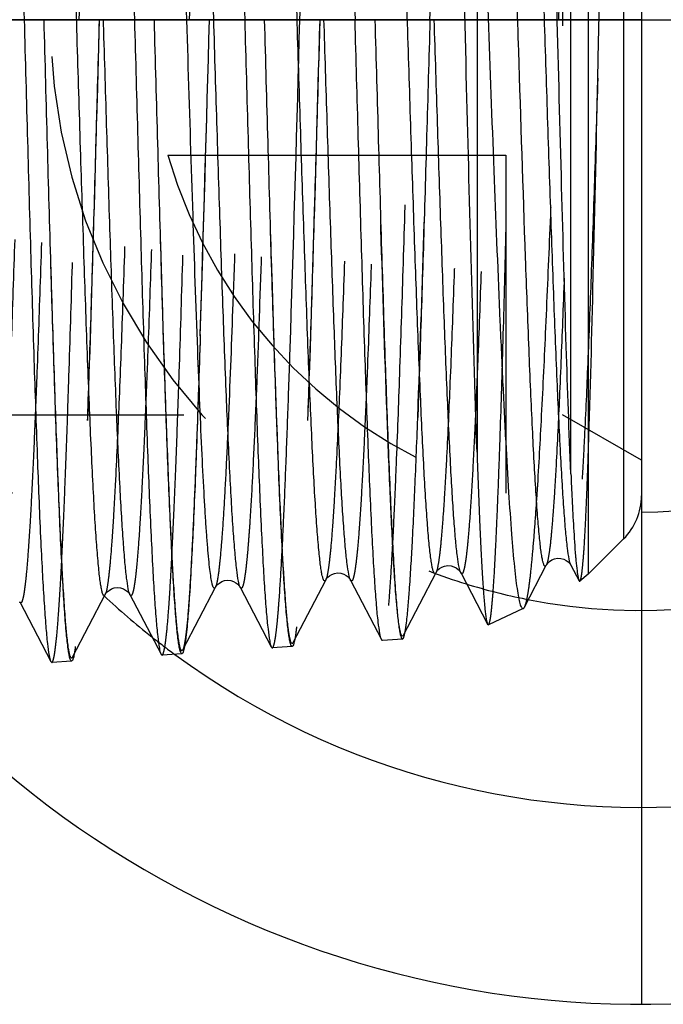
# Model space of a CAD drawing. Header units: millimetres. Extents: x 439 to 561, y 483 to 517.
# Tile 5 of 9: x 530 to 540, y 484 to 500. Entities that reach past the tile are written whole.
import ezdxf

# ---------------------------------------------------------------- set-up
doc = ezdxf.new("R2010")
doc.units = ezdxf.units.MM
doc.header["$LTSCALE"] = 65.185185
doc.linetypes.add('CENTER', pattern=[0.6, 0.375, -0.075, 0.075, -0.075])
doc.linetypes.add('HIDDEN', pattern=[0.2, 0.1, -0.1])
for name, color, linetype in [('ACHSEN_S', 7, 'CONTINUOUS'), ('KONST.EL_MIT_GEO', 7, 'CONTINUOUS'), ('KURVEN', 7, 'CONTINUOUS')]:
    doc.layers.add(name, color=color, linetype=linetype)

msp = doc.modelspace()

# ---------------------------------------------------------------- linework, layer by layer
at = {"layer": 'ACHSEN_S', "color": 2, "linetype": 'CENTER'}
msp.add_line((439.256, 500), (560.744, 500), dxfattribs=at)
at = {"layer": 'KONST.EL_MIT_GEO', "color": 7, "linetype": 'Continuous'}
for p, q in [((538.599, 492.622), (538.599, 509.208)), ((538.88, 509.011), (538.88, 490.989)), ((539.455, 508.436), (539.455, 491.564)), ((539.744, 507.738), (539.744, 492.262)), ((537.074, 504.733), (537.074, 492.973)), ((531.007, 499.932), (531.005, 500.002)), ((534.594, 499.809), (534.588, 500.002)), ((539.455, 491.564), (538.88, 490.989)), ((537.846, 490.455), (538.199, 491.134)), ((538.6, 491.134), (538.731, 490.884)), ((534.086, 489.879), (534.616, 490.895)), ((535.018, 490.895), (535.523, 489.927)), ((535.878, 489.998), (536.408, 491.015)), ((536.809, 491.015), (537.246, 490.177)), ((538.88, 490.989), (538.744, 490.875)), ((532.295, 489.759), (532.825, 490.776)), ((533.227, 490.776), (533.732, 489.807)), ((530.503, 489.64), (531.033, 490.657)), ((531.436, 490.657), (531.941, 489.688)), ((529.645, 490.538), (530.15, 489.569)), ((537.825, 490.431), (537.26, 490.167)), ((537.246, 490.177), (537.26, 490.167)), ((535.863, 489.933), (535.539, 489.912)), ((534.071, 489.814), (533.748, 489.793)), ((532.28, 489.695), (531.957, 489.674)), ((530.15, 489.569), (530.165, 489.555)), ((530.488, 489.576), (530.165, 489.555))]:
    msp.add_line(p, q, dxfattribs=at)
at = {"layer": 'KONST.EL_MIT_GEO', "color": 8, "linetype": 'HIDDEN'}
for p in [(538.461, 506.419), (512.756, 493.581), (539.744, 492.84)]:
    msp.add_line(p, (538.461, 493.581), dxfattribs=at)
at = {"layer": 'KONST.EL_MIT_GEO', "color": 7, "linetype": 'Continuous'}
for points in [[(538.199, 491.134), (538.204, 491.142), (538.213, 491.155), (538.228, 491.173), (538.253, 491.197), (538.289, 491.221), (538.332, 491.239), (538.382, 491.249), (538.437, 491.246), (538.485, 491.233), (538.524, 491.213), (538.556, 491.189), (538.578, 491.166), (538.591, 491.149), (538.598, 491.138), (538.6, 491.134)], [(536.408, 491.015), (536.414, 491.025), (536.423, 491.039), (536.439, 491.058), (536.466, 491.081), (536.504, 491.105), (536.548, 491.122), (536.598, 491.13), (536.652, 491.126), (536.699, 491.111), (536.737, 491.091), (536.767, 491.068), (536.788, 491.046), (536.801, 491.029), (536.807, 491.019), (536.809, 491.015)], [(532.825, 490.776), (532.826, 490.778), (532.832, 490.789), (532.842, 490.803), (532.86, 490.823), (532.888, 490.846), (532.926, 490.869), (532.971, 490.885), (533.021, 490.892), (533.074, 490.887), (533.12, 490.872), (533.157, 490.851), (533.187, 490.828), (533.207, 490.806), (533.219, 490.79), (533.225, 490.78), (533.227, 490.776)], [(534.616, 490.895), (534.619, 490.9), (534.626, 490.911), (534.636, 490.925), (534.653, 490.943), (534.679, 490.965), (534.715, 490.987), (534.757, 491.003), (534.808, 491.011), (534.862, 491.007), (534.911, 490.991), (534.949, 490.969), (534.98, 490.945), (535.001, 490.922), (535.012, 490.906), (535.018, 490.895)], [(531.033, 490.657), (531.034, 490.659), (531.041, 490.67), (531.051, 490.684), (531.068, 490.704), (531.096, 490.727), (531.135, 490.75), (531.179, 490.766), (531.229, 490.773), (531.282, 490.768), (531.329, 490.753), (531.366, 490.732), (531.395, 490.709), (531.416, 490.687), (531.428, 490.671), (531.434, 490.661), (531.436, 490.657)]]:
    msp.add_lwpolyline(points, dxfattribs=at)
at = {"layer": 'KONST.EL_MIT_GEO', "color": 8, "linetype": 'HIDDEN'}
for centre, radius, start, end in [((-1042.668, 543.157), 1575.986, 358.243965, 358.430813), ((-1027.806, 542.957), 1561.125, 358.23548, 358.423197), ((-496.834, 527.667), 1031.401, 358.180083, 358.462883)]:
    msp.add_arc(centre, radius, start, end, dxfattribs=at)
at = {"layer": 'KONST.EL_MIT_GEO', "color": 7, "linetype": 'Continuous'}
msp.add_arc((538.757, 492.262), 0.988, 315, 0, dxfattribs=at)
for points, knots in [([(529.27, 510.505), (529.276, 510.504), (529.289, 510.483), (529.3, 510.446), (529.314, 510.38), (529.334, 510.246), (529.358, 510.016), (529.385, 509.669), (529.412, 509.229), (529.439, 508.7), (529.467, 508.088), (529.495, 507.398), (529.522, 506.637), (529.561, 505.501), (529.608, 503.964), (529.662, 502.021), (529.699, 500.682), (529.717, 500)], [0, 0, 0, 0, 0.00185, 0.005765, 0.011976, 0.02052, 0.044576, 0.077767, 0.11979, 0.170256, 0.228685, 0.294517, 0.367123, 0.445803, 0.618325, 0.805447, 1, 1, 1, 1]), ([(531.061, 510.386), (531.067, 510.385), (531.08, 510.365), (531.091, 510.327), (531.105, 510.263), (531.125, 510.13), (531.149, 509.903), (531.176, 509.56), (531.203, 509.124), (531.231, 508.602), (531.258, 507.996), (531.286, 507.314), (531.314, 506.561), (531.352, 505.439), (531.399, 503.919), (531.454, 501.998), (531.49, 500.675), (531.509, 500)], [0, 0, 0, 0, 0.001861, 0.005781, 0.011995, 0.020542, 0.044601, 0.077793, 0.119816, 0.170281, 0.228708, 0.294537, 0.367141, 0.445818, 0.618333, 0.805452, 1, 1, 1, 1]), ([(532.852, 510.267), (532.859, 510.266), (532.872, 510.246), (532.883, 510.209), (532.897, 510.145), (532.917, 510.014), (532.94, 509.789), (532.967, 509.45), (532.995, 509.02), (533.022, 508.503), (533.05, 507.905), (533.077, 507.23), (533.105, 506.486), (533.143, 505.377), (533.19, 503.874), (533.245, 501.975), (533.282, 500.667), (533.3, 500)], [0, 0, 0, 0, 0.001872, 0.005797, 0.012019, 0.020568, 0.044632, 0.077825, 0.119851, 0.170313, 0.228738, 0.294564, 0.367162, 0.445837, 0.618348, 0.805461, 1, 1, 1, 1]), ([(534.644, 510.148), (534.65, 510.147), (534.663, 510.127), (534.674, 510.091), (534.688, 510.027), (534.708, 509.898), (534.732, 509.675), (534.759, 509.34), (534.786, 508.915), (534.814, 508.404), (534.841, 507.813), (534.88, 506.88), (534.927, 505.56), (534.982, 503.829), (535.037, 501.952), (535.073, 500.659), (535.092, 500)], [0, 0, 0, 0, 0.001886, 0.005819, 0.012046, 0.0206, 0.04467, 0.077866, 0.119896, 0.170361, 0.228789, 0.294616, 0.445886, 0.618385, 0.80548, 1, 1, 1, 1]), ([(538.599, 492.622), (538.569, 493.309), (538.516, 494.862), (538.445, 497.374), (538.386, 499.683), (538.337, 501.599), (538.301, 503.005), (538.264, 504.34), (538.228, 505.573), (538.192, 506.672), (538.16, 507.494), (538.135, 508.065), (538.117, 508.423), (538.099, 508.731), (538.081, 508.987), (538.063, 509.19), (538.045, 509.337), (538.031, 509.428), (538.017, 509.47), (538.01, 509.483), (538.005, 509.485)], [0, 0, 0, 0, 0.122233, 0.276188, 0.446599, 0.532766, 0.616757, 0.69653, 0.770155, 0.835864, 0.892088, 0.916218, 0.937498, 0.955806, 0.971035, 0.983104, 0.991949, 0.997545, 0.99914, 1, 1, 1, 1]), ([(531.033, 490.657), (531.03, 490.651), (531.021, 490.636), (530.998, 490.652), (530.989, 490.685), (530.974, 490.738), (530.961, 490.813), (530.947, 490.91), (530.934, 491.029), (530.914, 491.231), (530.89, 491.536), (530.862, 491.963), (530.835, 492.468), (530.807, 493.045), (530.779, 493.69), (530.741, 494.665), (530.694, 496.001), (530.639, 497.708), (530.584, 499.503), (530.529, 501.318), (530.474, 503.084), (530.42, 504.732), (530.365, 506.198), (530.318, 507.282), (530.279, 508.016), (530.252, 508.456), (530.224, 508.814), (530.199, 509.089), (530.171, 509.275), (530.153, 509.372), (530.137, 509.403)], [0, 0, 0, 0, 0.001111, 0.001949, 0.003704, 0.006589, 0.010639, 0.015858, 0.022237, 0.029764, 0.048199, 0.070988, 0.097918, 0.128729, 0.163123, 0.200772, 0.284345, 0.376233, 0.472901, 0.570635, 0.665685, 0.754408, 0.833408, 0.899669, 0.927211, 0.95067, 0.969822, 0.984495, 0.994566, 1, 1, 1, 1]), ([(532.536, 494.641), (532.509, 495.367), (532.457, 496.896), (532.383, 499.245), (532.31, 501.648), (532.248, 503.609), (532.196, 505.077), (532.159, 506.056), (532.121, 506.929), (532.084, 507.679), (532.047, 508.294), (532.015, 508.716), (531.988, 508.978), (531.97, 509.116), (531.952, 509.214), (531.938, 509.266), (531.929, 509.283)], [0, 0, 0, 0, 0.148742, 0.312914, 0.480912, 0.640873, 0.714272, 0.781527, 0.841449, 0.892986, 0.935236, 0.967465, 0.979645, 0.989138, 0.995915, 1, 1, 1, 1]), ([(533.227, 490.776), (533.211, 490.807), (533.193, 490.904), (533.165, 491.09), (533.14, 491.363), (533.112, 491.72), (533.085, 492.156), (533.045, 492.886), (532.998, 493.96), (532.943, 495.414), (532.889, 497.045), (532.834, 498.79), (532.779, 500.583), (532.724, 502.354), (532.669, 504.035), (532.622, 505.35), (532.584, 506.31), (532.556, 506.944), (532.529, 507.511), (532.501, 508.006), (532.474, 508.424), (532.45, 508.723), (532.43, 508.921), (532.417, 509.037), (532.403, 509.132), (532.39, 509.206), (532.375, 509.257), (532.367, 509.289), (532.343, 509.304), (532.335, 509.29), (532.332, 509.283)], [0, 0, 0, 0, 0.005517, 0.015694, 0.030494, 0.04979, 0.073405, 0.101111, 0.167698, 0.246992, 0.335941, 0.431123, 0.528878, 0.625455, 0.717148, 0.800448, 0.837939, 0.872171, 0.902815, 0.929583, 0.952218, 0.970512, 0.977976, 0.984297, 0.989464, 0.993468, 0.996315, 0.998042, 0.998873, 1, 1, 1, 1]), ([(534.616, 490.895), (534.613, 490.889), (534.605, 490.874), (534.581, 490.889), (534.572, 490.921), (534.557, 490.971), (534.544, 491.044), (534.53, 491.138), (534.517, 491.254), (534.497, 491.45), (534.473, 491.746), (534.445, 492.161), (534.418, 492.652), (534.39, 493.213), (534.362, 493.841), (534.324, 494.791), (534.277, 496.092), (534.222, 497.754), (534.167, 499.504), (534.112, 501.273), (534.057, 502.994), (534.003, 504.601), (533.948, 506.032), (533.901, 507.089), (533.862, 507.807), (533.835, 508.236), (533.807, 508.586), (533.782, 508.856), (533.754, 509.038), (533.736, 509.134), (533.72, 509.164)], [0, 0, 0, 0, 0.001149, 0.001989, 0.00372, 0.006578, 0.010597, 0.015784, 0.022132, 0.029628, 0.047999, 0.070727, 0.097598, 0.128351, 0.162694, 0.200294, 0.283786, 0.375614, 0.472248, 0.569976, 0.665046, 0.753816, 0.83289, 0.89925, 0.926851, 0.950372, 0.969592, 0.984337, 0.994482, 1, 1, 1, 1]), ([(536.408, 491.015), (536.404, 491.008), (536.397, 490.994), (536.373, 491.007), (536.364, 491.039), (536.349, 491.088), (536.336, 491.159), (536.322, 491.252), (536.308, 491.365), (536.288, 491.558), (536.265, 491.85), (536.237, 492.259), (536.209, 492.742), (536.182, 493.296), (536.154, 493.915), (536.116, 494.852), (536.069, 496.135), (536.014, 497.776), (535.959, 499.502), (535.904, 501.249), (535.849, 502.948), (535.794, 504.535), (535.74, 505.949), (535.693, 506.993), (535.654, 507.702), (535.626, 508.126), (535.599, 508.473), (535.573, 508.739), (535.546, 508.92), (535.527, 509.015), (535.512, 509.045)], [0, 0, 0, 0, 0.001176, 0.002016, 0.003727, 0.006561, 0.010558, 0.015722, 0.022046, 0.029519, 0.047845, 0.070532, 0.097362, 0.128082, 0.162391, 0.199963, 0.283411, 0.375213, 0.471839, 0.569575, 0.66467, 0.753479, 0.832606, 0.899027, 0.926661, 0.950218, 0.969475, 0.984257, 0.994443, 1, 1, 1, 1]), ([(538.199, 491.134), (538.196, 491.127), (538.189, 491.113), (538.164, 491.125), (538.155, 491.157), (538.14, 491.204), (538.128, 491.275), (538.114, 491.366), (538.1, 491.477), (538.08, 491.667), (538.056, 491.955), (538.029, 492.357), (538.001, 492.834), (537.973, 493.38), (537.946, 493.99), (537.907, 494.914), (537.839, 496.755), (537.768, 498.956), (537.695, 501.226), (537.641, 502.903), (537.586, 504.469), (537.532, 505.865), (537.485, 506.897), (537.445, 507.597), (537.418, 508.017), (537.391, 508.359), (537.365, 508.623), (537.337, 508.802), (537.319, 508.896), (537.304, 508.926)], [0, 0, 0, 0, 0.001198, 0.002039, 0.003736, 0.006555, 0.010533, 0.015677, 0.021983, 0.029438, 0.047727, 0.070378, 0.097175, 0.127861, 0.162143, 0.199687, 0.283092, 0.471473, 0.569208, 0.664318, 0.753157, 0.832325, 0.898801, 0.926469, 0.950059, 0.969352, 0.984173, 0.994399, 1, 1, 1, 1]), ([(538.6, 491.134), (538.585, 491.164), (538.566, 491.259), (538.539, 491.439), (538.513, 491.705), (538.485, 492.049), (538.458, 492.471), (538.419, 493.174), (538.371, 494.21), (538.317, 495.61), (538.262, 497.18), (538.207, 498.859), (538.135, 501.128), (538.064, 503.325), (537.996, 505.163), (537.957, 506.084), (537.93, 506.691), (537.902, 507.235), (537.875, 507.709), (537.847, 508.11), (537.824, 508.396), (537.804, 508.584), (537.79, 508.695), (537.776, 508.786), (537.764, 508.856), (537.749, 508.903), (537.74, 508.934), (537.716, 508.947), (537.708, 508.932), (537.705, 508.926)], [0, 0, 0, 0, 0.005647, 0.015946, 0.030862, 0.050271, 0.073988, 0.101792, 0.168549, 0.247973, 0.33701, 0.432232, 0.529981, 0.718099, 0.801261, 0.83867, 0.872812, 0.90336, 0.930026, 0.952558, 0.970743, 0.978154, 0.984422, 0.989535, 0.993488, 0.996289, 0.997975, 0.998811, 1, 1, 1, 1]), ([(537.074, 492.973), (537.006, 494.951), (536.902, 499.081), (536.794, 503.211), (536.722, 505.361)], [0, 0, 0, 0, 0.479222, 1, 1, 1, 1]), ([(537.074, 504.733), (537.106, 503.947), (537.169, 502.328), (537.259, 499.881), (537.349, 497.454), (537.427, 495.517), (537.491, 494.097), (537.537, 493.172), (537.583, 492.363), (537.63, 491.686), (537.67, 491.209), (537.704, 490.902), (537.727, 490.729), (537.75, 490.597), (537.769, 490.511), (537.788, 490.464), (537.799, 490.44), (537.818, 490.428), (537.825, 490.431)], [0, 0, 0, 0, 0.16447, 0.338888, 0.511957, 0.672308, 0.744332, 0.80927, 0.866019, 0.913612, 0.951234, 0.966098, 0.978251, 0.987645, 0.994271, 0.996563, 0.998205, 1, 1, 1, 1]), ([(529.717, 500), (529.735, 499.343), (529.77, 498.053), (529.823, 496.176), (529.876, 494.436), (529.929, 492.896), (529.974, 491.764), (530.012, 490.999), (530.039, 490.543), (530.066, 490.172), (530.09, 489.889), (530.117, 489.699), (530.134, 489.599), (530.15, 489.569)], [0, 0, 0, 0, 0.188779, 0.370739, 0.53939, 0.688685, 0.813285, 0.864892, 0.908734, 0.944423, 0.971648, 0.990194, 1, 1, 1, 1]), ([(530.488, 489.576), (530.482, 489.576), (530.468, 489.595), (530.458, 489.631), (530.444, 489.695), (530.424, 489.826), (530.4, 490.053), (530.373, 490.395), (530.346, 490.831), (530.318, 491.355), (530.291, 491.962), (530.263, 492.647), (530.235, 493.402), (530.197, 494.53), (530.15, 496.058), (530.095, 497.99), (530.059, 499.321), (530.041, 500)], [0, 0, 0, 0, 0.001746, 0.005518, 0.01159, 0.020008, 0.043844, 0.076863, 0.118761, 0.169146, 0.227534, 0.293363, 0.366002, 0.444749, 0.617499, 0.804973, 1, 1, 1, 1]), ([(532.28, 489.695), (532.274, 489.695), (532.26, 489.714), (532.25, 489.75), (532.235, 489.813), (532.216, 489.942), (532.191, 490.166), (532.165, 490.505), (532.137, 490.936), (532.11, 491.453), (532.082, 492.054), (532.043, 493.002), (531.996, 494.343), (531.942, 496.103), (531.887, 498.013), (531.851, 499.329), (531.832, 500)], [0, 0, 0, 0, 0.001759, 0.005537, 0.011618, 0.02004, 0.043883, 0.076905, 0.118808, 0.169193, 0.227583, 0.293412, 0.444794, 0.617534, 0.804989, 1, 1, 1, 1]), ([(533.3, 500), (533.318, 499.358), (533.353, 498.099), (533.406, 496.266), (533.459, 494.567), (533.511, 493.062), (533.557, 491.956), (533.595, 491.208), (533.621, 490.762), (533.648, 490.4), (533.673, 490.122), (533.7, 489.935), (533.717, 489.837), (533.732, 489.807)], [0, 0, 0, 0, 0.188632, 0.370457, 0.53901, 0.688255, 0.812866, 0.864501, 0.908389, 0.944135, 0.971439, 0.990078, 1, 1, 1, 1]), ([(534.071, 489.814), (534.065, 489.814), (534.051, 489.833), (534.041, 489.868), (534.027, 489.93), (534.007, 490.058), (533.983, 490.28), (533.956, 490.614), (533.929, 491.04), (533.901, 491.552), (533.873, 492.145), (533.835, 493.082), (533.788, 494.408), (533.733, 496.148), (533.678, 498.036), (533.642, 499.337), (533.623, 500)], [0, 0, 0, 0, 0.001768, 0.005548, 0.011629, 0.020049, 0.043889, 0.076907, 0.118805, 0.169185, 0.227569, 0.293395, 0.444772, 0.617515, 0.804981, 1, 1, 1, 1]), ([(535.523, 489.927), (535.508, 489.956), (535.491, 490.053), (535.464, 490.238), (535.439, 490.513), (535.413, 490.872), (535.386, 491.313), (535.348, 492.052), (535.303, 493.145), (535.25, 494.632), (535.197, 496.311), (535.145, 498.122), (535.109, 499.366), (535.092, 500)], [0, 0, 0, 0, 0.009982, 0.028671, 0.056015, 0.091793, 0.135702, 0.187349, 0.311958, 0.461176, 0.629679, 0.81144, 1, 1, 1, 1]), ([(535.415, 500), (535.433, 499.344), (535.47, 498.059), (535.524, 496.193), (535.579, 494.473), (535.626, 493.163), (535.665, 492.237), (535.692, 491.65), (535.72, 491.145), (535.747, 490.724), (535.774, 490.393), (535.798, 490.174), (535.818, 490.048), (535.832, 489.986), (535.843, 489.951), (535.857, 489.933), (535.863, 489.933)], [0, 0, 0, 0, 0.195015, 0.382471, 0.555209, 0.706585, 0.772409, 0.830793, 0.881173, 0.923071, 0.95609, 0.979931, 0.988353, 0.994436, 0.99822, 1, 1, 1, 1]), ([(536.809, 491.015), (536.795, 491.043), (536.777, 491.132), (536.75, 491.302), (536.725, 491.551), (536.699, 491.874), (536.673, 492.269), (536.635, 492.93), (536.59, 493.905), (536.537, 495.229), (536.485, 496.723), (536.432, 498.333), (536.397, 499.439), (536.379, 500.002)], [0, 0, 0, 0, 0.010618, 0.029837, 0.057608, 0.093718, 0.137863, 0.189654, 0.31429, 0.463226, 0.631193, 0.81225, 1, 1, 1, 1]), ([(531.436, 490.657), (531.421, 490.686), (531.403, 490.777), (531.377, 490.95), (531.352, 491.205), (531.326, 491.537), (531.3, 491.944), (531.262, 492.625), (531.217, 493.63), (531.165, 494.996), (531.112, 496.539), (531.06, 498.204), (531.025, 499.349), (531.007, 499.932)], [0, 0, 0, 0, 0.010402, 0.029424, 0.05701, 0.092958, 0.136956, 0.188629, 0.313111, 0.462038, 0.630177, 0.811621, 1, 1, 1, 1]), ([(531.509, 500), (531.527, 499.351), (531.562, 498.076), (531.615, 496.221), (531.668, 494.501), (531.72, 492.979), (531.766, 491.86), (531.804, 491.103), (531.83, 490.652), (531.857, 490.286), (531.881, 490.005), (531.908, 489.817), (531.925, 489.718), (531.941, 489.688)], [0, 0, 0, 0, 0.188706, 0.370601, 0.539202, 0.68847, 0.813077, 0.864699, 0.908564, 0.94428, 0.971545, 0.990135, 1, 1, 1, 1]), ([(535.018, 490.895), (535.004, 490.923), (534.986, 491.011), (534.96, 491.179), (534.935, 491.424), (534.909, 491.743), (534.883, 492.133), (534.846, 492.786), (534.801, 493.751), (534.75, 495.062), (534.698, 496.544), (534.646, 498.145), (534.612, 499.247), (534.594, 499.809)], [0, 0, 0, 0, 0.010552, 0.029657, 0.057275, 0.0932, 0.137135, 0.18871, 0.312936, 0.46161, 0.629611, 0.811156, 1, 1, 1, 1]), ([(532.825, 490.776), (532.821, 490.769), (532.804, 490.75), (532.78, 490.795), (532.768, 490.848), (532.749, 490.946), (532.733, 491.075), (532.715, 491.241), (532.697, 491.442), (532.679, 491.677), (532.661, 491.946), (532.636, 492.367), (532.606, 492.967), (532.57, 493.768), (532.548, 494.339), (532.536, 494.641)], [0, 0, 0, 0, 0.006135, 0.013175, 0.02859, 0.05307, 0.08665, 0.129258, 0.180747, 0.240917, 0.309548, 0.386361, 0.563301, 0.768934, 1, 1, 1, 1]), ([(537.074, 492.973), (537.087, 492.597), (537.106, 492.065), (537.136, 491.402), (537.157, 491.009), (537.179, 490.691), (537.198, 490.448), (537.22, 490.287), (537.233, 490.202), (537.246, 490.177)], [0, 0, 0, 0, 0.402915, 0.569137, 0.709958, 0.824246, 0.911037, 0.969689, 1, 1, 1, 1]), ([(538.599, 492.622), (538.605, 492.483), (538.626, 492.036), (538.649, 491.59), (538.675, 491.282)], [0, 0, 0, 0, 0.310345, 1, 1, 1, 1]), ([(538.675, 491.282), (538.676, 491.259), (538.683, 491.179), (538.691, 491.099), (538.699, 491.042)], [0, 0, 0, 0, 0.289776, 1, 1, 1, 1]), ([(538.699, 491.042), (538.703, 491.007), (538.711, 490.955), (538.722, 490.901), (538.731, 490.884)], [0, 0, 0, 0, 0.646552, 1, 1, 1, 1]), ([(538.731, 490.884), (538.732, 490.882), (538.734, 490.877), (538.741, 490.873), (538.744, 490.875)], [0, 0, 0, 0, 0.376813, 1, 1, 1, 1]), ([(537.825, 490.431), (537.827, 490.432), (537.836, 490.438), (537.842, 490.448), (537.846, 490.455)], [0, 0, 0, 0, 0.189383, 1, 1, 1, 1]), ([(534.114, 489.929), (534.108, 489.9), (534.1, 489.867), (534.083, 489.815), (534.071, 489.814)], [0, 0, 0, 0, 0.708243, 1, 1, 1, 1]), ([(535.539, 489.912), (535.535, 489.911), (535.528, 489.918), (535.525, 489.924), (535.523, 489.927)], [0, 0, 0, 0, 0.650699, 1, 1, 1, 1]), ([(535.878, 489.998), (535.874, 489.991), (535.853, 489.972), (535.844, 490.001), (535.84, 490.012)], [0, 0, 0, 0, 0.409485, 1, 1, 1, 1]), ([(535.863, 489.933), (535.875, 489.934), (535.892, 489.985), (535.899, 490.018), (535.905, 490.046)], [0, 0, 0, 0, 0.292675, 1, 1, 1, 1]), ([(532.295, 489.759), (532.292, 489.755), (532.288, 489.746), (532.272, 489.745), (532.263, 489.761), (532.258, 489.773), (532.255, 489.781)], [0, 0, 0, 0, 0.241547, 0.389151, 0.616059, 1, 1, 1, 1]), ([(532.321, 489.807), (532.316, 489.779), (532.308, 489.746), (532.292, 489.696), (532.28, 489.695)], [0, 0, 0, 0, 0.70795, 1, 1, 1, 1]), ([(533.732, 489.807), (533.733, 489.805), (533.737, 489.799), (533.743, 489.793), (533.748, 489.793)], [0, 0, 0, 0, 0.349148, 1, 1, 1, 1]), ([(534.086, 489.879), (534.084, 489.874), (534.079, 489.864), (534.063, 489.864), (534.054, 489.882), (534.048, 489.894), (534.046, 489.903)], [0, 0, 0, 0, 0.236153, 0.380954, 0.611039, 1, 1, 1, 1]), ([(530.47, 489.647), (530.468, 489.65), (530.462, 489.667), (530.458, 489.684), (530.454, 489.698)], [0, 0, 0, 0, 0.199559, 1, 1, 1, 1]), ([(530.503, 489.64), (530.5, 489.634), (530.484, 489.616), (530.473, 489.639), (530.47, 489.647)], [0, 0, 0, 0, 0.449512, 1, 1, 1, 1]), ([(530.53, 489.689), (530.525, 489.661), (530.517, 489.628), (530.5, 489.577), (530.488, 489.576)], [0, 0, 0, 0, 0.708171, 1, 1, 1, 1]), ([(531.941, 489.688), (531.942, 489.686), (531.946, 489.68), (531.952, 489.674), (531.957, 489.674)], [0, 0, 0, 0, 0.349508, 1, 1, 1, 1])]:
    msp.add_open_spline(points, degree=3, knots=knots, dxfattribs=at)
at = {"layer": 'KONST.EL_MIT_GEO', "color": 8, "linetype": 'HIDDEN'}
for points, knots in [([(530.613, 500), (530.631, 500.653), (530.666, 501.936), (530.719, 503.802), (530.772, 505.531), (530.824, 507.062), (530.87, 508.188), (530.908, 508.949), (530.934, 509.402), (530.961, 509.771), (530.986, 510.053), (531.013, 510.242), (531.03, 510.341), (531.045, 510.371)], [0, 0, 0, 0, 0.18874, 0.370663, 0.539289, 0.688574, 0.813181, 0.864796, 0.90865, 0.944354, 0.971597, 0.990166, 1, 1, 1, 1]), ([(531.384, 510.364), (531.378, 510.365), (531.364, 510.345), (531.354, 510.309), (531.34, 510.246), (531.32, 510.116), (531.296, 509.89), (531.269, 509.55), (531.242, 509.117), (531.214, 508.596), (531.186, 507.992), (531.159, 507.311), (531.131, 506.56), (531.093, 505.439), (531.046, 503.92), (530.991, 501.998), (530.955, 500.675), (530.936, 500)], [0, 0, 0, 0, 0.001752, 0.005526, 0.0116, 0.020019, 0.043857, 0.076876, 0.118773, 0.169156, 0.227542, 0.293369, 0.366006, 0.444753, 0.617501, 0.804974, 1, 1, 1, 1]), ([(531.399, 510.3), (531.396, 510.306), (531.385, 510.322), (531.362, 510.295), (531.354, 510.257), (531.338, 510.19), (531.325, 510.099), (531.31, 509.982), (531.296, 509.839), (531.282, 509.67), (531.268, 509.477), (531.248, 509.171), (531.223, 508.731), (531.194, 508.137), (531.166, 507.458), (531.137, 506.704), (531.098, 505.567), (531.049, 504.018), (530.993, 502.051), (530.955, 500.693), (530.936, 500)], [0, 0, 0, 0, 0.001978, 0.003799, 0.007782, 0.014216, 0.023143, 0.034561, 0.048445, 0.064766, 0.083488, 0.10456, 0.153541, 0.211213, 0.276988, 0.350189, 0.430068, 0.606517, 0.799119, 1, 1, 1, 1]), ([(532.405, 500), (532.422, 500.645), (532.457, 501.913), (532.51, 503.757), (532.563, 505.466), (532.616, 506.979), (532.661, 508.092), (532.699, 508.844), (532.726, 509.293), (532.752, 509.657), (532.777, 509.936), (532.804, 510.124), (532.821, 510.222), (532.837, 510.252)], [0, 0, 0, 0, 0.188671, 0.370536, 0.539115, 0.68837, 0.812974, 0.864601, 0.908475, 0.944206, 0.971491, 0.990106, 1, 1, 1, 1]), ([(533.176, 510.245), (533.17, 510.246), (533.155, 510.227), (533.145, 510.191), (533.131, 510.129), (533.111, 510), (533.087, 509.777), (533.06, 509.441), (533.033, 509.012), (533.005, 508.498), (532.978, 507.901), (532.939, 506.958), (532.892, 505.625), (532.837, 503.875), (532.783, 501.976), (532.746, 500.667), (532.728, 500)], [0, 0, 0, 0, 0.001761, 0.005537, 0.011614, 0.020031, 0.043868, 0.076883, 0.118781, 0.169161, 0.227548, 0.293375, 0.444756, 0.617503, 0.804975, 1, 1, 1, 1]), ([(533.19, 510.181), (533.187, 510.187), (533.177, 510.203), (533.154, 510.177), (533.145, 510.139), (533.129, 510.073), (533.117, 509.984), (533.102, 509.868), (533.088, 509.727), (533.074, 509.561), (533.059, 509.37), (533.039, 509.068), (533.014, 508.633), (532.986, 508.045), (532.957, 507.375), (532.929, 506.628), (532.889, 505.504), (532.841, 503.973), (532.784, 502.028), (532.747, 500.685), (532.728, 500)], [0, 0, 0, 0, 0.002011, 0.003826, 0.007787, 0.0142, 0.023108, 0.034504, 0.04837, 0.064677, 0.083383, 0.104441, 0.153404, 0.211064, 0.276833, 0.350038, 0.429924, 0.606408, 0.799061, 1, 1, 1, 1]), ([(534.196, 500), (534.214, 500.638), (534.249, 501.89), (534.302, 503.712), (534.354, 505.401), (534.407, 506.896), (534.453, 507.996), (534.491, 508.74), (534.517, 509.183), (534.544, 509.544), (534.568, 509.82), (534.595, 510.006), (534.612, 510.103), (534.628, 510.133)], [0, 0, 0, 0, 0.188596, 0.370394, 0.538922, 0.68815, 0.812759, 0.8644, 0.908298, 0.94406, 0.971383, 0.990047, 1, 1, 1, 1]), ([(534.967, 510.126), (534.961, 510.127), (534.947, 510.108), (534.937, 510.073), (534.922, 510.011), (534.903, 509.884), (534.878, 509.663), (534.852, 509.331), (534.824, 508.908), (534.797, 508.399), (534.769, 507.809), (534.73, 506.877), (534.683, 505.559), (534.629, 503.83), (534.574, 501.953), (534.538, 500.659), (534.519, 500)], [0, 0, 0, 0, 0.001776, 0.005561, 0.011645, 0.020068, 0.043912, 0.076933, 0.118836, 0.169219, 0.227607, 0.293433, 0.44481, 0.617543, 0.804993, 1, 1, 1, 1]), ([(534.982, 510.062), (534.979, 510.068), (534.968, 510.084), (534.945, 510.058), (534.937, 510.021), (534.921, 509.957), (534.908, 509.868), (534.893, 509.754), (534.879, 509.615), (534.865, 509.451), (534.851, 509.262), (534.831, 508.964), (534.806, 508.534), (534.777, 507.953), (534.749, 507.291), (534.72, 506.553), (534.681, 505.442), (534.632, 503.928), (534.576, 502.005), (534.538, 500.678), (534.519, 500)], [0, 0, 0, 0, 0.002047, 0.003857, 0.0078, 0.01419, 0.023075, 0.034453, 0.0483, 0.064589, 0.083281, 0.104327, 0.153268, 0.210915, 0.27668, 0.349885, 0.42978, 0.606298, 0.799, 1, 1, 1, 1]), ([(536.419, 510.014), (536.403, 509.983), (536.386, 509.883), (536.358, 509.693), (536.333, 509.41), (536.306, 509.04), (536.279, 508.585), (536.24, 507.824), (536.194, 506.699), (536.14, 505.173), (536.087, 503.454), (536.033, 501.606), (535.979, 499.697), (535.925, 497.799), (535.871, 495.982), (535.817, 494.313), (535.771, 493.044), (535.733, 492.148), (535.706, 491.581), (535.679, 491.091), (535.652, 490.684), (535.626, 490.363), (535.602, 490.151), (535.583, 490.027), (535.569, 489.966), (535.558, 489.931), (535.546, 489.912), (535.539, 489.912)], [0, 0, 0, 0, 0.00513, 0.014772, 0.028891, 0.047372, 0.070049, 0.096711, 0.160972, 0.237771, 0.324257, 0.417219, 0.513209, 0.60867, 0.70007, 0.784029, 0.85745, 0.889345, 0.917628, 0.942039, 0.962358, 0.978399, 0.990029, 0.994162, 0.997172, 0.999077, 1, 1, 1, 1]), ([(536.773, 509.943), (536.77, 509.949), (536.76, 509.964), (536.737, 509.94), (536.728, 509.903), (536.712, 509.84), (536.7, 509.753), (536.685, 509.64), (536.671, 509.503), (536.657, 509.341), (536.642, 509.155), (536.622, 508.86), (536.597, 508.435), (536.569, 507.862), (536.54, 507.207), (536.512, 506.478), (536.472, 505.379), (536.424, 503.883), (536.367, 501.982), (536.33, 500.67), (536.31, 500)], [0, 0, 0, 0, 0.002082, 0.003886, 0.007809, 0.014178, 0.02304, 0.034397, 0.048227, 0.064497, 0.083173, 0.104207, 0.153126, 0.210762, 0.276521, 0.349727, 0.429633, 0.606184, 0.798939, 1, 1, 1, 1]), ([(536.31, 500), (536.344, 501.179), (536.393, 502.899), (536.462, 505.104), (536.512, 506.544), (536.562, 507.772), (536.611, 508.747), (536.653, 509.386), (536.691, 509.748), (536.71, 509.877), (536.722, 509.928)], [0, 0, 0, 0, 0.355972, 0.519422, 0.665998, 0.790951, 0.890233, 0.960642, 0.984294, 1, 1, 1, 1]), ([(537.991, 509.475), (537.977, 509.448), (537.964, 509.36), (537.941, 509.19), (537.921, 508.935), (537.898, 508.6), (537.877, 508.187), (537.845, 507.493), (537.807, 506.465), (537.764, 505.065), (537.72, 503.483), (537.676, 501.774), (537.647, 500.599), (537.632, 500)], [0, 0, 0, 0, 0.009404, 0.027634, 0.054617, 0.090124, 0.133841, 0.185368, 0.309928, 0.459319, 0.628203, 0.810568, 1, 1, 1, 1]), ([(530.137, 509.403), (530.134, 509.409), (530.126, 509.424), (530.102, 509.407), (530.094, 509.374), (530.078, 509.321), (530.066, 509.245), (530.051, 509.147), (530.038, 509.027), (530.018, 508.823), (529.994, 508.516), (529.966, 508.086), (529.939, 507.578), (529.911, 506.997), (529.883, 506.348), (529.845, 505.366), (529.798, 504.021), (529.743, 502.304), (529.688, 500.497), (529.633, 498.67), (529.579, 496.894), (529.524, 495.236), (529.47, 493.76), (529.422, 492.67), (529.383, 491.931), (529.356, 491.489), (529.328, 491.129), (529.303, 490.853), (529.275, 490.666), (529.257, 490.568), (529.241, 490.538)], [0, 0, 0, 0, 0.001101, 0.001939, 0.0037, 0.006593, 0.01065, 0.015877, 0.022265, 0.0298, 0.048251, 0.071055, 0.098, 0.128825, 0.163233, 0.200892, 0.284485, 0.376387, 0.473062, 0.570797, 0.665841, 0.754551, 0.833532, 0.899769, 0.927297, 0.950741, 0.969877, 0.984533, 0.994584, 1, 1, 1, 1]), ([(530.54, 509.402), (530.524, 509.372), (530.506, 509.273), (530.479, 509.085), (530.453, 508.807), (530.425, 508.445), (530.398, 508.001), (530.358, 507.259), (530.311, 506.165), (530.257, 504.684), (530.202, 503.023), (530.147, 501.244), (530.092, 499.417), (530.037, 497.612), (529.983, 495.897), (529.936, 494.556), (529.897, 493.577), (529.87, 492.93), (529.842, 492.352), (529.815, 491.846), (529.787, 491.419), (529.763, 491.113), (529.744, 490.911), (529.73, 490.792), (529.716, 490.694), (529.704, 490.619), (529.688, 490.566), (529.68, 490.533), (529.656, 490.517), (529.648, 490.532), (529.645, 490.538)], [0, 0, 0, 0, 0.005458, 0.015578, 0.030322, 0.049568, 0.073133, 0.100795, 0.167302, 0.246535, 0.335442, 0.430604, 0.528363, 0.624964, 0.716703, 0.800067, 0.837596, 0.871869, 0.902559, 0.929372, 0.952058, 0.970401, 0.977892, 0.984238, 0.989429, 0.993458, 0.996329, 0.998072, 0.998903, 1, 1, 1, 1]), ([(531.929, 509.284), (531.926, 509.29), (531.917, 509.305), (531.894, 509.289), (531.885, 509.256), (531.87, 509.204), (531.857, 509.129), (531.843, 509.033), (531.829, 508.914), (531.809, 508.714), (531.786, 508.411), (531.758, 507.988), (531.73, 507.486), (531.703, 506.913), (531.675, 506.273), (531.637, 505.304), (531.59, 503.976), (531.535, 502.281), (531.48, 500.497), (531.425, 498.693), (531.37, 496.939), (531.316, 495.301), (531.261, 493.843), (531.214, 492.766), (531.175, 492.036), (531.148, 491.599), (531.12, 491.243), (531.094, 490.97), (531.067, 490.784), (531.049, 490.687), (531.033, 490.657)], [0, 0, 0, 0, 0.00112, 0.001959, 0.003707, 0.006584, 0.010627, 0.015838, 0.022208, 0.029728, 0.048146, 0.07092, 0.097834, 0.128631, 0.163013, 0.200649, 0.284202, 0.376076, 0.472737, 0.570471, 0.665527, 0.754262, 0.833281, 0.899567, 0.927124, 0.950597, 0.969767, 0.984456, 0.994546, 1, 1, 1, 1]), ([(532.331, 509.283), (532.316, 509.253), (532.297, 509.155), (532.27, 508.969), (532.244, 508.693), (532.216, 508.335), (532.189, 507.896), (532.15, 507.162), (532.102, 506.082), (532.048, 504.619), (531.993, 502.978), (531.938, 501.222), (531.883, 499.417), (531.828, 497.635), (531.774, 495.943), (531.727, 494.618), (531.688, 493.652), (531.661, 493.014), (531.633, 492.444), (531.606, 491.945), (531.578, 491.523), (531.555, 491.222), (531.535, 491.023), (531.521, 490.906), (531.507, 490.81), (531.495, 490.736), (531.479, 490.684), (531.471, 490.652), (531.447, 490.636), (531.439, 490.651), (531.436, 490.657)], [0, 0, 0, 0, 0.005496, 0.015655, 0.030436, 0.049715, 0.073313, 0.101003, 0.167564, 0.246838, 0.335773, 0.430947, 0.528704, 0.625289, 0.716998, 0.800319, 0.837824, 0.872068, 0.902728, 0.929511, 0.952163, 0.970474, 0.977947, 0.984277, 0.989452, 0.993465, 0.996319, 0.998051, 0.998882, 1, 1, 1, 1]), ([(533.72, 509.164), (533.717, 509.172), (533.697, 509.191), (533.674, 509.137), (533.66, 509.078), (533.64, 508.964), (533.622, 508.817), (533.603, 508.628), (533.585, 508.4), (533.566, 508.134), (533.547, 507.831), (533.52, 507.357), (533.487, 506.685), (533.45, 505.79), (533.412, 504.791), (533.374, 503.705), (533.322, 502.141), (533.26, 500.125), (533.186, 497.734), (533.134, 496.156), (533.107, 495.395)], [0, 0, 0, 0, 0.001807, 0.004122, 0.009172, 0.017128, 0.027994, 0.041738, 0.058299, 0.077611, 0.099585, 0.124124, 0.180445, 0.245561, 0.318296, 0.397337, 0.481259, 0.657636, 0.834773, 1, 1, 1, 1]), ([(534.123, 509.164), (534.114, 509.147), (534.101, 509.099), (534.073, 508.955), (534.044, 508.684), (534.009, 508.256), (533.974, 507.693), (533.939, 507.007), (533.903, 506.208), (533.867, 505.308), (533.818, 503.951), (533.758, 502.123), (533.688, 499.857), (533.618, 497.598), (533.569, 496.112), (533.543, 495.395)], [0, 0, 0, 0, 0.004094, 0.010777, 0.03195, 0.063307, 0.104369, 0.154484, 0.212845, 0.278514, 0.350435, 0.508315, 0.676365, 0.843823, 1, 1, 1, 1]), ([(535.512, 509.045), (535.509, 509.051), (535.501, 509.066), (535.477, 509.052), (535.468, 509.02), (535.453, 508.971), (535.44, 508.898), (535.426, 508.805), (535.413, 508.691), (535.393, 508.496), (535.369, 508.202), (535.341, 507.791), (535.314, 507.304), (535.286, 506.746), (535.258, 506.123), (535.22, 505.18), (535.173, 503.887), (535.118, 502.236), (535.063, 500.498), (535.008, 498.74), (534.953, 497.029), (534.899, 495.432), (534.844, 494.01), (534.797, 492.959), (534.758, 492.246), (534.731, 491.819), (534.703, 491.47), (534.677, 491.203), (534.65, 491.021), (534.632, 490.925), (534.616, 490.895)], [0, 0, 0, 0, 0.001166, 0.002004, 0.003723, 0.006565, 0.010569, 0.015742, 0.022075, 0.029556, 0.0479, 0.070602, 0.09745, 0.128183, 0.162507, 0.200092, 0.283561, 0.375378, 0.472011, 0.569748, 0.664837, 0.753634, 0.832739, 0.899135, 0.926754, 0.950295, 0.969533, 0.984298, 0.994464, 1, 1, 1, 1]), ([(535.914, 509.045), (535.898, 509.015), (535.88, 508.919), (535.852, 508.735), (535.826, 508.466), (535.799, 508.116), (535.771, 507.686), (535.732, 506.97), (535.685, 505.915), (535.63, 504.488), (535.575, 502.888), (535.52, 501.176), (535.466, 499.417), (535.411, 497.681), (535.356, 496.033), (535.309, 494.743), (535.271, 493.803), (535.243, 493.183), (535.215, 492.627), (535.188, 492.143), (535.161, 491.733), (535.137, 491.441), (535.117, 491.247), (535.103, 491.134), (535.089, 491.041), (535.077, 490.969), (535.062, 490.92), (535.053, 490.888), (535.029, 490.874), (535.021, 490.889), (535.018, 490.895)], [0, 0, 0, 0, 0.00558, 0.015817, 0.030673, 0.050024, 0.073689, 0.101442, 0.168112, 0.247471, 0.336463, 0.431665, 0.529418, 0.625968, 0.717614, 0.800847, 0.838298, 0.872485, 0.903084, 0.9298, 0.952385, 0.970626, 0.978065, 0.984359, 0.989499, 0.99348, 0.996303, 0.998009, 0.998842, 1, 1, 1, 1]), ([(537.304, 508.926), (537.3, 508.932), (537.293, 508.947), (537.269, 508.934), (537.26, 508.902), (537.244, 508.854), (537.232, 508.783), (537.218, 508.691), (537.204, 508.578), (537.184, 508.387), (537.16, 508.098), (537.133, 507.692), (537.105, 507.212), (537.078, 506.662), (537.05, 506.047), (537.011, 505.117), (536.943, 503.263), (536.872, 501.048), (536.8, 498.763), (536.745, 497.074), (536.69, 495.498), (536.636, 494.093), (536.589, 493.055), (536.55, 492.351), (536.522, 491.929), (536.495, 491.584), (536.469, 491.319), (536.442, 491.139), (536.423, 491.044), (536.408, 491.015)], [0, 0, 0, 0, 0.001186, 0.002026, 0.003731, 0.006559, 0.010548, 0.015702, 0.022018, 0.029483, 0.047792, 0.070462, 0.097277, 0.127981, 0.162278, 0.199837, 0.283263, 0.471667, 0.569401, 0.664502, 0.753325, 0.83247, 0.898917, 0.926567, 0.950139, 0.969415, 0.984215, 0.994422, 1, 1, 1, 1]), ([(537.705, 508.926), (537.689, 508.896), (537.671, 508.8), (537.643, 508.619), (537.617, 508.352), (537.59, 508.006), (537.562, 507.582), (537.523, 506.874), (537.476, 505.832), (537.421, 504.423), (537.367, 502.843), (537.312, 501.153), (537.239, 498.868), (537.168, 496.656), (537.1, 494.806), (537.062, 493.879), (537.034, 493.267), (537.007, 492.719), (536.979, 492.241), (536.952, 491.838), (536.928, 491.55), (536.908, 491.36), (536.895, 491.248), (536.881, 491.157), (536.868, 491.086), (536.853, 491.038), (536.844, 491.006), (536.82, 490.994), (536.813, 491.008), (536.809, 491.015)], [0, 0, 0, 0, 0.005624, 0.0159, 0.030796, 0.050183, 0.073883, 0.101669, 0.168395, 0.247797, 0.336818, 0.432034, 0.529785, 0.717931, 0.801118, 0.838541, 0.872699, 0.903264, 0.929949, 0.952498, 0.970703, 0.978123, 0.9844, 0.989522, 0.993484, 0.996293, 0.997987, 0.998821, 1, 1, 1, 1]), ([(539.067, 508.817), (539.061, 508.81), (539.05, 508.786), (539.03, 508.712), (539.008, 508.569), (538.981, 508.341), (538.955, 508.037), (538.929, 507.659), (538.902, 507.213), (538.875, 506.7), (538.838, 505.9), (538.792, 504.776), (538.739, 503.307), (538.686, 501.718), (538.632, 500.066), (538.579, 498.411), (538.526, 496.813), (538.473, 495.329), (538.42, 494.012), (538.375, 493.042), (538.337, 492.384), (538.31, 491.99), (538.284, 491.668), (538.259, 491.421), (538.232, 491.251), (538.214, 491.162), (538.199, 491.134)], [0, 0, 0, 0, 0.001642, 0.004335, 0.012992, 0.026014, 0.043303, 0.064713, 0.090055, 0.119098, 0.151585, 0.225675, 0.309651, 0.400482, 0.49489, 0.589474, 0.680829, 0.765671, 0.840958, 0.903994, 0.930195, 0.952533, 0.970808, 0.98487, 0.994607, 1, 1, 1, 1]), ([(539.056, 500), (539.068, 500.58), (539.09, 501.716), (539.119, 503.36), (539.144, 504.866), (539.163, 506.008), (539.176, 506.808), (539.183, 507.31), (539.189, 507.739), (539.193, 508.091), (539.194, 508.335), (539.192, 508.49), (539.19, 508.576), (539.185, 508.644), (539.178, 508.694), (539.164, 508.728), (539.132, 508.757), (539.112, 508.779), (539.096, 508.795)], [0, 0, 0, 0, 0.197248, 0.386026, 0.558967, 0.709274, 0.774059, 0.831072, 0.879779, 0.919754, 0.950708, 0.962757, 0.972532, 0.980089, 0.985596, 0.989709, 0.992418, 1, 1, 1, 1]), ([(538.599, 504.865), (538.581, 504.49), (538.508, 502.868), (538.445, 501.246), (538.396, 500)], [0, 0, 0, 0, 0.23156, 1, 1, 1, 1]), ([(530.439, 489.779), (530.414, 489.933), (530.379, 490.342), (530.332, 491.097), (530.285, 492.123), (530.236, 493.389), (530.187, 494.857), (530.12, 497.083), (530.073, 498.815), (530.041, 500)], [0, 0, 0, 0, 0.045689, 0.120359, 0.22179, 0.346911, 0.491919, 0.652406, 1, 1, 1, 1]), ([(530.165, 489.555), (530.172, 489.555), (530.185, 489.576), (530.196, 489.613), (530.21, 489.679), (530.229, 489.812), (530.253, 490.041), (530.28, 490.386), (530.308, 490.823), (530.335, 491.349), (530.363, 491.958), (530.39, 492.644), (530.418, 493.401), (530.456, 494.53), (530.503, 496.058), (530.558, 497.991), (530.595, 499.322), (530.613, 500)], [0, 0, 0, 0, 0.001856, 0.005773, 0.011986, 0.020532, 0.044591, 0.077782, 0.119804, 0.170268, 0.228693, 0.294521, 0.367125, 0.445803, 0.618323, 0.805447, 1, 1, 1, 1]), ([(532.225, 489.934), (532.201, 490.095), (532.166, 490.513), (532.119, 491.274), (532.073, 492.294), (532.004, 494.076), (531.924, 496.671), (531.864, 498.845), (531.832, 500)], [0, 0, 0, 0, 0.04839, 0.124858, 0.227189, 0.352371, 0.655941, 1, 1, 1, 1]), ([(531.957, 489.674), (531.963, 489.674), (531.976, 489.695), (531.987, 489.732), (532.001, 489.796), (532.021, 489.928), (532.045, 490.154), (532.072, 490.495), (532.099, 490.928), (532.126, 491.448), (532.154, 492.05), (532.182, 492.728), (532.21, 493.477), (532.248, 494.593), (532.295, 496.103), (532.35, 498.014), (532.386, 499.329), (532.405, 500)], [0, 0, 0, 0, 0.001868, 0.005794, 0.012016, 0.020566, 0.044632, 0.077827, 0.119857, 0.170323, 0.228752, 0.294582, 0.367183, 0.445859, 0.618366, 0.805469, 1, 1, 1, 1]), ([(534.014, 490.061), (533.991, 490.222), (533.956, 490.639), (533.91, 491.395), (533.863, 492.405), (533.795, 494.164), (533.715, 496.72), (533.655, 498.863), (533.623, 500)], [0, 0, 0, 0, 0.049088, 0.126019, 0.22858, 0.353777, 0.65685, 1, 1, 1, 1]), ([(535.809, 490.155), (535.785, 490.309), (535.75, 490.713), (535.703, 491.452), (535.656, 492.447), (535.588, 494.191), (535.508, 496.734), (535.447, 498.866), (535.415, 500)], [0, 0, 0, 0, 0.047519, 0.123406, 0.225445, 0.350607, 0.654798, 1, 1, 1, 1]), ([(537.26, 490.167), (537.266, 490.17), (537.275, 490.192), (537.285, 490.231), (537.296, 490.296), (537.313, 490.426), (537.332, 490.645), (537.355, 490.974), (537.377, 491.39), (537.4, 491.886), (537.423, 492.46), (537.456, 493.364), (537.495, 494.639), (537.54, 496.31), (537.586, 498.12), (537.617, 499.366), (537.632, 500)], [0, 0, 0, 0, 0.00209, 0.006346, 0.012893, 0.021753, 0.046358, 0.079982, 0.122323, 0.173, 0.231535, 0.297377, 0.448422, 0.620383, 0.80664, 1, 1, 1, 1]), ([(537.846, 490.455), (537.863, 490.488), (537.887, 490.588), (537.92, 490.777), (537.952, 491.047), (537.985, 491.395), (538.019, 491.818), (538.067, 492.522), (538.125, 493.558), (538.192, 494.962), (538.26, 496.542), (538.328, 498.241), (538.373, 499.407), (538.396, 500)], [0, 0, 0, 0, 0.011706, 0.031791, 0.060244, 0.096866, 0.141374, 0.193395, 0.318136, 0.46676, 0.634025, 0.813932, 1, 1, 1, 1]), ([(530.936, 500), (530.918, 499.348), (530.883, 498.067), (530.83, 496.203), (530.777, 494.475), (530.724, 492.945), (530.678, 491.821), (530.64, 491.061), (530.614, 490.608), (530.587, 490.24), (530.563, 489.958), (530.536, 489.769), (530.519, 489.67), (530.503, 489.64)], [0, 0, 0, 0, 0.188677, 0.37062, 0.539281, 0.688597, 0.81321, 0.864824, 0.908669, 0.944365, 0.9716, 0.990163, 1, 1, 1, 1]), ([(530.936, 500), (530.905, 498.844), (530.845, 496.663), (530.766, 494.057), (530.699, 492.256), (530.652, 491.214), (530.606, 490.425), (530.571, 489.986), (530.549, 489.814)], [0, 0, 0, 0, 0.340352, 0.641999, 0.767262, 0.870522, 0.948834, 1, 1, 1, 1]), ([(534.519, 500), (534.501, 499.363), (534.466, 498.113), (534.413, 496.293), (534.36, 494.605), (534.307, 493.112), (534.261, 492.013), (534.223, 491.27), (534.197, 490.827), (534.17, 490.467), (534.146, 490.191), (534.119, 490.006), (534.102, 489.908), (534.086, 489.879)], [0, 0, 0, 0, 0.18853, 0.370344, 0.538907, 0.688171, 0.812789, 0.864429, 0.908317, 0.944074, 0.971386, 0.990047, 1, 1, 1, 1]), ([(534.519, 500), (534.488, 498.901), (534.43, 496.82), (534.341, 493.983), (534.265, 491.977), (534.197, 490.769), (534.163, 490.318), (534.142, 490.135)], [0, 0, 0, 0, 0.334195, 0.632462, 0.862623, 0.944076, 1, 1, 1, 1]), ([(536.31, 500), (536.292, 499.371), (536.257, 498.136), (536.204, 496.338), (536.151, 494.671), (536.099, 493.195), (536.053, 492.109), (536.015, 491.375), (535.989, 490.937), (535.962, 490.581), (535.937, 490.308), (535.91, 490.124), (535.893, 490.027), (535.878, 489.998)], [0, 0, 0, 0, 0.188454, 0.3702, 0.538714, 0.687952, 0.812573, 0.864224, 0.908136, 0.943923, 0.971276, 0.989988, 1, 1, 1, 1]), ([(535.928, 490.201), (535.949, 490.374), (535.984, 490.808), (536.03, 491.582), (536.076, 492.591), (536.142, 494.321), (536.22, 496.813), (536.279, 498.897), (536.31, 500)], [0, 0, 0, 0, 0.053371, 0.133138, 0.237118, 0.362423, 0.662503, 1, 1, 1, 1]), ([(539.036, 499.049), (539.018, 498.497), (538.983, 497.424), (538.93, 495.881), (538.876, 494.487), (538.831, 493.442), (538.793, 492.719), (538.766, 492.272), (538.739, 491.895), (538.716, 491.627), (538.697, 491.45), (538.683, 491.346), (538.67, 491.262), (538.658, 491.196), (538.643, 491.153), (538.634, 491.123), (538.611, 491.114), (538.604, 491.128), (538.6, 491.134)], [0, 0, 0, 0, 0.207677, 0.403535, 0.580489, 0.732111, 0.796674, 0.852934, 0.900392, 0.938629, 0.954186, 0.967322, 0.978022, 0.986277, 0.992099, 0.995591, 0.997373, 1, 1, 1, 1]), ([(538.88, 492.871), (538.911, 493.789), (538.965, 495.848), (539.011, 497.908), (539.036, 499.049)], [0, 0, 0, 0, 0.445692, 1, 1, 1, 1]), ([(533.107, 495.395), (533.085, 494.787), (533.053, 493.923), (533.004, 492.839), (532.969, 492.182), (532.935, 491.645), (532.901, 491.235), (532.872, 490.976), (532.846, 490.839), (532.833, 490.792), (532.825, 490.776)], [0, 0, 0, 0, 0.39373, 0.560191, 0.70293, 0.819757, 0.908934, 0.969193, 0.988256, 1, 1, 1, 1]), ([(533.543, 495.395), (533.531, 495.04), (533.506, 494.369), (533.467, 493.421), (533.428, 492.6), (533.395, 492.001), (533.367, 491.598), (533.35, 491.386), (533.336, 491.237), (533.326, 491.142), (533.317, 491.056), (533.304, 490.964), (533.29, 490.876), (533.274, 490.805), (533.259, 490.772), (533.249, 490.758), (533.234, 490.763), (533.23, 490.771), (533.227, 490.776)], [0, 0, 0, 0, 0.227138, 0.431122, 0.607965, 0.75436, 0.81524, 0.867517, 0.890352, 0.910952, 0.929296, 0.945365, 0.970621, 0.986727, 0.99146, 0.994278, 0.996445, 1, 1, 1, 1]), ([(532.579, 494.887), (532.567, 494.533), (532.545, 493.855), (532.51, 492.892), (532.475, 492.038), (532.44, 491.308), (532.406, 490.712), (532.376, 490.304), (532.35, 490.051), (532.333, 489.919), (532.316, 489.826), (532.303, 489.776), (532.295, 489.759)], [0, 0, 0, 0, 0.207102, 0.395683, 0.562721, 0.705714, 0.82244, 0.911134, 0.94455, 0.970512, 0.988976, 1, 1, 1, 1]), ([(533.748, 489.793), (533.758, 489.793), (533.774, 489.832), (533.789, 489.893), (533.807, 490.007), (533.825, 490.158), (533.843, 490.354), (533.87, 490.695), (533.901, 491.219), (533.938, 491.958), (533.974, 492.836), (534.011, 493.835), (534.035, 494.541), (534.047, 494.911)], [0, 0, 0, 0, 0.005766, 0.019237, 0.04094, 0.070901, 0.10903, 0.155176, 0.27076, 0.41573, 0.5876, 0.783504, 1, 1, 1, 1]), ([(532.579, 494.863), (532.56, 494.292), (532.525, 493.247), (532.47, 491.842), (532.414, 490.779), (532.372, 490.191), (532.345, 489.964)], [0, 0, 0, 0, 0.349085, 0.639677, 0.859687, 1, 1, 1, 1]), ([(538.744, 490.875), (538.749, 490.879), (538.755, 490.894), (538.769, 490.942), (538.783, 491.043), (538.799, 491.207), (538.816, 491.431), (538.832, 491.713), (538.848, 492.052), (538.865, 492.444), (538.875, 492.723), (538.88, 492.871)], [0, 0, 0, 0, 0.008192, 0.023404, 0.07614, 0.158873, 0.271189, 0.41245, 0.581792, 0.778164, 1, 1, 1, 1]), ([(534.142, 490.135), (534.14, 490.115), (534.132, 490.046), (534.123, 489.977), (534.114, 489.929)], [0, 0, 0, 0, 0.295702, 1, 1, 1, 1]), ([(535.84, 490.012), (535.837, 490.02), (535.823, 490.067), (535.815, 490.115), (535.809, 490.155)], [0, 0, 0, 0, 0.176041, 1, 1, 1, 1]), ([(535.905, 490.046), (535.907, 490.057), (535.916, 490.108), (535.923, 490.16), (535.928, 490.201)], [0, 0, 0, 0, 0.211452, 1, 1, 1, 1]), ([(532.255, 489.781), (532.252, 489.79), (532.239, 489.84), (532.231, 489.892), (532.225, 489.934)], [0, 0, 0, 0, 0.180406, 1, 1, 1, 1]), ([(532.345, 489.964), (532.343, 489.948), (532.336, 489.896), (532.328, 489.844), (532.321, 489.807)], [0, 0, 0, 0, 0.289142, 1, 1, 1, 1]), ([(534.046, 489.903), (534.043, 489.912), (534.029, 489.964), (534.021, 490.017), (534.014, 490.061)], [0, 0, 0, 0, 0.181497, 1, 1, 1, 1]), ([(530.454, 489.698), (530.453, 489.704), (530.447, 489.731), (530.442, 489.758), (530.439, 489.779)], [0, 0, 0, 0, 0.216562, 1, 1, 1, 1]), ([(530.549, 489.814), (530.547, 489.802), (530.542, 489.76), (530.535, 489.719), (530.53, 489.689)], [0, 0, 0, 0, 0.283352, 1, 1, 1, 1])]:
    msp.add_open_spline(points, degree=3, knots=knots, dxfattribs=at)
msp.add_open_spline([(539.036, 499.049), (539.043, 499.366), (539.049, 499.683), (539.056, 500)], degree=3, dxfattribs=at)
at = {"layer": 'KURVEN', "color": 40, "linetype": 'Continuous'}
for p, q in [((539.744, 516), (539.744, 484)), ((539.744, 500), (526.455, 500))]:
    msp.add_line(p, q, dxfattribs=at)
at = {"layer": 'KURVEN', "color": 8, "linetype": 'HIDDEN'}
for p, q in [((532.053, 497.8), (537.544, 497.8)), ((537.544, 497.8), (537.544, 492.308))]:
    msp.add_line(p, q, dxfattribs=at)
at = {"layer": 'KURVEN', "color": 40, "linetype": 'Continuous'}
for radius, start, end in [(16, 204, 138.4784), (12.8, 233.6888, 129.4309), (9.6, 258.7404, 100.0042), (8, 270, 90.2515), (9.6, 248.9362, 252.766), (12.8, 227.0046, 231.5861)]:
    msp.add_arc((539.744, 500), radius, start, end, dxfattribs=at)
at = {"layer": 'KURVEN', "color": 8, "linetype": 'HIDDEN'}
for radius, start, end in [(12.8, 129.4309, 227.0046), (9.6, 105.7373, 248.9362), (8, 90.2515, 180), (8, 195.962, 254.038), (9.6, 252.766, 258.7404), (12.8, 231.5861, 233.6888)]:
    msp.add_arc((539.744, 500), radius, start, end, dxfattribs=at)

doc.saveas('drawing.dxf')
